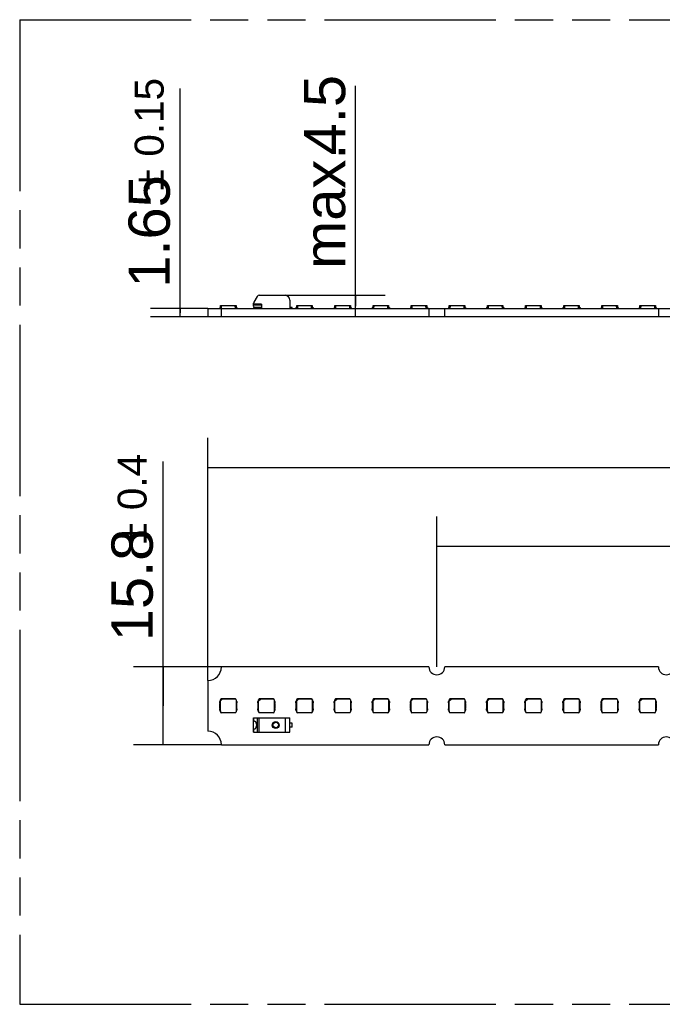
# Model space of a CAD drawing. Header units: millimetres. Extents: x 0 to 210, y 0 to 297.
# Tile 3 of 14: x 50 to 83, y 133 to 183. Entities that reach past the tile are written whole.
import ezdxf
from ezdxf.enums import TextEntityAlignment as Align

# ---------------------------------------------------------------- set-up
doc = ezdxf.new("R2010")
doc.units = ezdxf.units.MM
doc.header["$LTSCALE"] = 19.36
doc.linetypes.add('PHANTOM', pattern=[0.8, 0.45, -0.05, 0.1, -0.05, 0.1, -0.05])
doc.layers.get('0').update_dxf_attribs({"linetype": 'CONTINUOUS'})
doc.layers.add('DEFAULT_3', color=7, linetype='PHANTOM')
doc.layers.add('Z_DIM_2D', color=7, linetype='CONTINUOUS')
doc.styles.add('TEXTSTYLE_3', font='helveticaneueltw1g-ltcn.otf')
doc.styles.add('TEXTSTYLE_4', font='gdt', dxfattribs={"width": 0.7})
doc.dimstyles.new('DIMSTYLE_1', dxfattribs={"dimtxt": 2.1, "dimasz": 3.5, "dimexe": 1.5, "dimexo": 0, "dimgap": 0.525, "dimtad": 1, "dimlfac": 4, "dimdsep": 46, "dimtxsty": 'TEXTSTYLE_3', "dimblk": '_FILLED', "dimblk1": '_FILLED', "dimblk2": '_FILLED', "dimcen": 0.09, "dimclrt": 5, "dimazin": 2, "dimtol": 1, "dimtp": 0.15, "dimtm": 0.15, "dimtfac": 1, "dimtofl": 0, "dimtmove": 0, "dimatfit": 3, "dimldrblk": '_FILLED', "dimfxl": 0, "dimtolj": 1, "dimarcsym": 0})
doc.dimstyles.new('DIMSTYLE_2', dxfattribs={"dimtxt": 2.1, "dimasz": 3.5, "dimexe": 1.5, "dimexo": 0, "dimgap": 0.525, "dimtad": 1, "dimlfac": 4, "dimdsep": 46, "dimtxsty": 'TEXTSTYLE_3', "dimblk": '_FILLED', "dimblk1": '_FILLED', "dimblk2": '_FILLED', "dimcen": 0.09, "dimclrt": 5, "dimazin": 2, "dimtp": 0.1, "dimtm": 0.1, "dimtfac": 1, "dimtofl": 0, "dimtmove": 0, "dimatfit": 3, "dimldrblk": '_FILLED', "dimfxl": 0, "dimtolj": 1, "dimarcsym": 0})
doc.dimstyles.new('DIMSTYLE_3', dxfattribs={"dimtxt": 2.1, "dimasz": 3.5, "dimexe": 1.5, "dimexo": 0, "dimgap": 0.525, "dimtad": 1, "dimlfac": 4, "dimdsep": 46, "dimtxsty": 'TEXTSTYLE_3', "dimblk": '_FILLED', "dimblk1": '_FILLED', "dimblk2": '_FILLED', "dimcen": 0.09, "dimclrt": 5, "dimazin": 2, "dimtol": 1, "dimtp": 0.4, "dimtm": 0.4, "dimtfac": 1, "dimtofl": 0, "dimtmove": 0, "dimatfit": 3, "dimldrblk": '_FILLED', "dimfxl": 0, "dimtolj": 1, "dimarcsym": 0})
doc.dimstyles.new('DIMSTYLE_4', dxfattribs={"dimtxt": 2.1, "dimasz": 3.5, "dimexe": 1.5, "dimexo": 0, "dimgap": 0.525, "dimtad": 1, "dimlfac": 4, "dimdsep": 46, "dimtxsty": 'TEXTSTYLE_3', "dimblk": '_FILLED', "dimblk1": '_FILLED', "dimblk2": '_FILLED', "dimcen": 0.09, "dimclrt": 5, "dimazin": 2, "dimtol": 1, "dimtp": 0.2, "dimtm": 0.2, "dimtfac": 1, "dimtofl": 0, "dimtmove": 0, "dimatfit": 3, "dimldrblk": '_FILLED', "dimfxl": 0, "dimtolj": 1, "dimarcsym": 0})

# ---------------------------------------------------------------- blocks, each defined once
blk = doc.blocks.new('*D2')
at = {"layer": 'Z_DIM_2D', "color": 2, "linetype": 'Continuous', "transparency": 16777216}
for p, q in [((58.283, 167.802), (58.283, 179.18)), ((59.689, 168.009), (56.783, 168.009)), ((58.283, 168.009), (58.283, 167.802)), ((59.689, 167.596), (56.783, 167.596)), ((58.283, 167.596), (58.283, 167.802))]:
    blk.add_line(p, q, dxfattribs=at)
at = {"layer": 'Z_DIM_2D', "color": 5, "linetype": 'Continuous', "transparency": 16777216}
for s, height, style, p in [('0.15', 1.47, 'TEXTSTYLE_3', (57.443, 175.725)), ('`', 1.47, 'TEXTSTYLE_4', (57.443, 174.01)), ('1.65', 2.1, 'TEXTSTYLE_3', (57.758, 169.073))]:
    blk.add_text(s, height=height, rotation=90, dxfattribs=dict(at, style=style)).set_placement(p)
blk = doc.blocks.new('_FILLED')
at = {"color": 0, "linetype": 'ByBlock'}
blk.add_solid([(0, 0), (-1, 0.125), (-1, -0.125)], dxfattribs=at)
blk = doc.blocks.new('_NONE')
blk = doc.blocks.new('*D3')
at = {"layer": 'Z_DIM_2D', "color": 2, "linetype": 'Continuous', "transparency": 16777216}
for p, q in [((67.195, 168.14), (67.195, 179.321)), ((63.614, 168.684), (68.695, 168.684)), ((67.195, 168.684), (67.195, 168.14)), ((67.195, 167.596), (67.195, 168.14))]:
    blk.add_line(p, q, dxfattribs=at)
at = {"layer": 'Z_DIM_2D', "color": 5, "linetype": 'Continuous', "transparency": 16777216, "style": 'TEXTSTYLE_3'}
for s, p in [('4.5', (66.67, 175.795)), ('max. ', (66.67, 170.028))]:
    blk.add_text(s, height=2.1, rotation=90, dxfattribs=at).set_placement(p)
blk = doc.blocks.new('*D4')
at = {"layer": 'Z_DIM_2D', "color": 2, "linetype": 'Continuous', "transparency": 16777216}
for p, q in [((57.416, 147.837), (57.416, 160.242)), ((60.376, 149.812), (55.916, 149.812)), ((57.416, 149.812), (57.416, 147.837)), ((57.416, 145.862), (57.416, 147.837)), ((60.376, 145.862), (55.916, 145.862))]:
    blk.add_line(p, q, dxfattribs=at)
at = {"layer": 'Z_DIM_2D', "color": 5, "linetype": 'Continuous', "transparency": 16777216}
for s, height, style, p in [('0.4', 1.47, 'TEXTSTYLE_3', (56.576, 157.773)), ('15.8', 2.1, 'TEXTSTYLE_3', (56.891, 151.122)), ('`', 1.47, 'TEXTSTYLE_4', (56.576, 156.058))]:
    blk.add_text(s, height=height, rotation=90, dxfattribs=dict(at, style=style)).set_placement(p)
blk = doc.blocks.new('*D6')
at = {"layer": 'Z_DIM_2D', "color": 2, "linetype": 'Continuous', "transparency": 16777216}
for p, q in [((71.326, 149.812), (71.326, 157.445)), ((117.951, 149.812), (117.951, 157.445)), ((71.326, 155.945), (94.639, 155.945)), ((117.951, 155.945), (94.639, 155.945))]:
    blk.add_line(p, q, dxfattribs=at)
at = {"layer": 'Z_DIM_2D', "color": 5, "linetype": 'Continuous', "transparency": 16777216}
for s, height, style, p in [('186.5', 2.1, 'TEXTSTYLE_3', (92.547, 156.47)), ('`', 1.47, 'TEXTSTYLE_4', (96.578, 156.785)), ('0.2', 1.47, 'TEXTSTYLE_3', (98.67, 156.785))]:
    blk.add_text(s, height=height, dxfattribs=dict(at, style=style)).set_placement(p, align=Align.CENTER)
blk = doc.blocks.new('*D7')
at = {"layer": 'Z_DIM_2D', "color": 2, "linetype": 'Continuous', "transparency": 16777216}
for p, q in [((59.689, 149.124), (59.689, 161.438)), ((129.589, 149.124), (129.589, 161.438)), ((59.689, 159.938), (94.639, 159.938)), ((129.589, 159.938), (94.639, 159.938))]:
    blk.add_line(p, q, dxfattribs=at)
at = {"layer": 'Z_DIM_2D', "color": 5, "linetype": 'Continuous', "transparency": 16777216}
for s, height, style, p in [('279.6', 2.1, 'TEXTSTYLE_3', (92.547, 160.463)), ('`', 1.47, 'TEXTSTYLE_4', (96.578, 160.778)), ('0.4', 1.47, 'TEXTSTYLE_3', (98.67, 160.778))]:
    blk.add_text(s, height=height, dxfattribs=dict(at, style=style)).set_placement(p, align=Align.CENTER)

msp = doc.modelspace()

# ---------------------------------------------------------------- linework, layer by layer
at = {"color": 7, "linetype": 'Continuous'}
for p, q in [((62.193, 168.6212), (62.0305, 168.3398)), ((62.3013, 168.6837), (63.6138, 168.6837)), ((59.6888, 168.0087), (59.6888, 167.5962)), ((59.6888, 168.0087), (129.5888, 168.0087)), ((60.2913, 168.0712), (60.2913, 168.0087)), ((60.2913, 168.0712), (60.3285, 168.0712)), ((60.3038, 168.0712), (60.3038, 168.0087)), ((60.3263, 168.0087), (60.3319, 168.1712)), ((60.3319, 168.1712), (61.1206, 168.1712)), ((60.3763, 167.5962), (60.3763, 168.0087)), ((61.1206, 168.1712), (61.1263, 168.0087)), ((61.1241, 168.0712), (61.1613, 168.0712)), ((61.1488, 168.0712), (61.1488, 168.0087)), ((61.1613, 168.0712), (61.1613, 168.0087)), ((62.0138, 168.1337), (62.0138, 168.2773)), ((62.0138, 168.0712), (62.0138, 168.0337)), ((62.2138, 168.0712), (62.0138, 168.0712)), ((62.0138, 168.0337), (62.0388, 168.0087)), ((62.0638, 168.0837), (62.4138, 168.0837)), ((62.2291, 168.0097), (62.2291, 168.0087)), ((62.2547, 168.0837), (62.2398, 168.0769)), ((62.2416, 168.0119), (62.2416, 168.0087)), ((62.2641, 168.0087), (62.2645, 168.0195)), ((62.2659, 168.0201), (62.3377, 168.053)), ((62.3638, 168.0587), (62.4138, 168.0587)), ((62.4138, 168.237), (62.4138, 168.0212)), ((62.4138, 168.0212), (63.8638, 168.0212)), ((63.0637, 168.0212), (63.0641, 168.0087)), ((63.0866, 168.0212), (63.0866, 168.0087)), ((63.0991, 168.0212), (63.0991, 168.0087)), ((63.8638, 168.4337), (63.8638, 168.0212)), ((63.9763, 168.0712), (63.8638, 168.0712)), ((63.9513, 168.0087), (63.9763, 168.0337)), ((63.9763, 168.0337), (63.9763, 168.0712)), ((64.167, 168.0712), (64.167, 168.0087)), ((64.167, 168.0712), (64.2042, 168.0712)), ((64.1795, 168.0712), (64.1795, 168.0087)), ((64.202, 168.0087), (64.2077, 168.1712)), ((64.2077, 168.1712), (64.9963, 168.1712)), ((64.9963, 168.1712), (65.002, 168.0087)), ((64.9998, 168.0712), (65.037, 168.0712)), ((65.0245, 168.0712), (65.0245, 168.0087)), ((65.037, 168.0712), (65.037, 168.0087)), ((66.1048, 168.0712), (66.1048, 168.0087)), ((66.1048, 168.0712), (66.142, 168.0712)), ((66.1173, 168.0712), (66.1173, 168.0087)), ((66.1398, 168.0087), (66.1455, 168.1712)), ((66.1455, 168.1712), (66.9342, 168.1712)), ((66.9342, 168.1712), (66.9398, 168.0087)), ((66.9377, 168.0712), (66.9748, 168.0712)), ((66.9623, 168.0712), (66.9623, 168.0087)), ((66.9748, 168.0712), (66.9748, 168.0087)), ((68.0427, 168.0712), (68.0427, 168.0087)), ((68.0427, 168.0712), (68.0799, 168.0712)), ((68.0552, 168.0712), (68.0552, 168.0087)), ((68.0777, 168.0087), (68.0834, 168.1712)), ((68.0834, 168.1712), (68.872, 168.1712)), ((68.872, 168.1712), (68.8777, 168.0087)), ((68.8755, 168.0712), (68.9127, 168.0712)), ((68.9002, 168.0712), (68.9002, 168.0087)), ((68.9127, 168.0712), (68.9127, 168.0087)), ((69.9806, 168.0712), (69.9806, 168.0087)), ((69.9806, 168.0712), (70.0177, 168.0712)), ((69.9931, 168.0712), (69.9931, 168.0087)), ((70.0156, 168.0087), (70.0212, 168.1712)), ((70.0212, 168.1712), (70.8099, 168.1712)), ((70.8099, 168.1712), (70.8156, 168.0087)), ((70.8134, 168.0712), (70.8506, 168.0712)), ((70.8381, 168.0712), (70.8381, 168.0087)), ((70.8506, 168.0712), (70.8506, 168.0087)), ((70.9263, 168.0087), (70.9263, 167.5962)), ((71.7263, 167.5962), (71.7263, 168.0087)), ((71.9184, 168.0712), (71.9184, 168.0087)), ((71.9184, 168.0712), (71.9556, 168.0712)), ((71.9309, 168.0712), (71.9309, 168.0087)), ((71.9534, 168.0087), (71.9591, 168.1712)), ((71.9591, 168.1712), (72.7477, 168.1712)), ((72.7477, 168.1712), (72.7534, 168.0087)), ((72.7512, 168.0712), (72.7884, 168.0712)), ((72.7759, 168.0712), (72.7759, 168.0087)), ((72.7884, 168.0712), (72.7884, 168.0087)), ((73.8563, 168.0712), (73.8563, 168.0087)), ((73.8563, 168.0712), (73.8935, 168.0712)), ((73.8688, 168.0712), (73.8688, 168.0087)), ((73.8913, 168.0087), (73.8969, 168.1712)), ((73.8969, 168.1712), (74.6856, 168.1712)), ((74.6856, 168.1712), (74.6913, 168.0087)), ((74.6891, 168.0712), (74.7263, 168.0712)), ((74.7138, 168.0712), (74.7138, 168.0087)), ((74.7263, 168.0712), (74.7263, 168.0087)), ((75.7941, 168.0712), (75.7941, 168.0087)), ((75.7941, 168.0712), (75.8313, 168.0712)), ((75.8066, 168.0712), (75.8066, 168.0087)), ((75.8291, 168.0087), (75.8348, 168.1712)), ((75.8348, 168.1712), (76.6235, 168.1712)), ((76.6235, 168.1712), (76.6291, 168.0087)), ((76.6269, 168.0712), (76.6641, 168.0712)), ((76.6516, 168.0712), (76.6516, 168.0087)), ((76.6641, 168.0712), (76.6641, 168.0087)), ((77.732, 168.0712), (77.732, 168.0087)), ((77.732, 168.0712), (77.7692, 168.0712)), ((77.7445, 168.0712), (77.7445, 168.0087)), ((77.767, 168.0087), (77.7727, 168.1712)), ((77.7727, 168.1712), (78.5613, 168.1712)), ((78.5613, 168.1712), (78.567, 168.0087)), ((78.5648, 168.0712), (78.602, 168.0712)), ((78.5895, 168.0712), (78.5895, 168.0087)), ((78.602, 168.0712), (78.602, 168.0087)), ((79.6698, 168.0712), (79.6698, 168.0087)), ((79.6698, 168.0712), (79.707, 168.0712)), ((79.6823, 168.0712), (79.6823, 168.0087)), ((79.7048, 168.0087), (79.7105, 168.1712)), ((79.7105, 168.1712), (80.4992, 168.1712)), ((80.4992, 168.1712), (80.5048, 168.0087)), ((80.5027, 168.0712), (80.5398, 168.0712)), ((80.5273, 168.0712), (80.5273, 168.0087)), ((80.5398, 168.0712), (80.5398, 168.0087)), ((81.6077, 168.0712), (81.6077, 168.0087)), ((81.6077, 168.0712), (81.6449, 168.0712)), ((81.6202, 168.0712), (81.6202, 168.0087)), ((81.6427, 168.0087), (81.6484, 168.1712)), ((81.6484, 168.1712), (82.437, 168.1712)), ((82.437, 168.1712), (82.4427, 168.0087)), ((82.4405, 168.0712), (82.4777, 168.0712)), ((82.4652, 168.0712), (82.4652, 168.0087)), ((82.4777, 168.0712), (82.4777, 168.0087)), ((82.5825, 168.0087), (82.5825, 167.5962)), ((129.5888, 167.5962), (59.6888, 167.5962)), ((70.9263, 149.8119), (60.3763, 149.8119)), ((82.5825, 149.8119), (71.7263, 149.8119)), ((59.6888, 149.1244), (59.6888, 146.5494)), ((60.3038, 148.0869), (60.2913, 148.0556)), ((60.2913, 147.9931), (60.2913, 148.0556)), ((60.3038, 148.0869), (60.3285, 148.0869)), ((60.3263, 148.1494), (60.3263, 148.0869)), ((60.3285, 147.5869), (60.3285, 148.0869)), ((60.3306, 148.0912), (60.4219, 148.1825)), ((60.3306, 148.0912), (60.3306, 148.145)), ((60.3319, 147.53), (60.3319, 148.0925)), ((61.0888, 148.1869), (60.3637, 148.1869)), ((60.4219, 148.1825), (60.3681, 148.1825)), ((61.0831, 148.1812), (60.4206, 148.1812)), ((61.1206, 148.1437), (61.1206, 147.53)), ((61.1241, 148.0869), (61.1241, 147.5869)), ((61.1241, 148.0869), (61.1488, 148.0869)), ((61.1263, 148.1494), (61.1263, 148.0869)), ((61.1613, 148.0556), (61.1488, 148.0869)), ((61.1613, 148.0556), (61.1613, 147.9931)), ((62.2416, 148.0869), (62.2291, 148.0556)), ((62.2291, 147.9931), (62.2291, 148.0556)), ((62.2416, 148.0869), (62.2663, 148.0869)), ((62.2641, 148.1494), (62.2641, 148.0869)), ((62.2663, 147.5869), (62.2663, 148.0869)), ((62.2685, 148.0912), (62.3598, 148.1825)), ((62.2685, 148.0912), (62.2685, 148.145)), ((62.2698, 147.53), (62.2698, 148.0925)), ((63.0267, 148.1869), (62.3016, 148.1869)), ((62.3598, 148.1825), (62.306, 148.1825)), ((63.021, 148.1812), (62.3585, 148.1812)), ((63.0585, 148.1437), (63.0585, 147.53)), ((63.0619, 148.0869), (63.0619, 147.5869)), ((63.0619, 148.0869), (63.0866, 148.0869)), ((63.0641, 148.1494), (63.0641, 148.0869)), ((63.0991, 148.0556), (63.0866, 148.0869)), ((63.0991, 148.0556), (63.0991, 147.9931)), ((64.1795, 148.0869), (64.167, 148.0556)), ((64.167, 147.9931), (64.167, 148.0556)), ((64.1795, 148.0869), (64.2042, 148.0869)), ((64.202, 148.1494), (64.202, 148.0869)), ((64.2042, 147.5869), (64.2042, 148.0869)), ((64.2064, 148.0912), (64.2976, 148.1825)), ((64.2064, 148.0912), (64.2064, 148.145)), ((64.2077, 147.53), (64.2077, 148.0925)), ((64.9645, 148.1869), (64.2395, 148.1869)), ((64.2976, 148.1825), (64.2438, 148.1825)), ((64.9588, 148.1812), (64.2963, 148.1812)), ((64.9963, 148.1437), (64.9963, 147.53)), ((64.9998, 148.0869), (64.9998, 147.5869)), ((64.9998, 148.0869), (65.0245, 148.0869)), ((65.002, 148.1494), (65.002, 148.0869)), ((65.037, 148.0556), (65.0245, 148.0869)), ((65.037, 148.0556), (65.037, 147.9931)), ((66.1173, 148.0869), (66.1048, 148.0556)), ((66.1048, 147.9931), (66.1048, 148.0556)), ((66.1173, 148.0869), (66.142, 148.0869)), ((66.1398, 148.1494), (66.1398, 148.0869)), ((66.142, 147.5869), (66.142, 148.0869)), ((66.1442, 148.0912), (66.2355, 148.1825)), ((66.1442, 148.0912), (66.1442, 148.145)), ((66.1455, 147.53), (66.1455, 148.0925)), ((66.9024, 148.1869), (66.1773, 148.1869)), ((66.2355, 148.1825), (66.1817, 148.1825)), ((66.8967, 148.1812), (66.2342, 148.1812)), ((66.9342, 148.1437), (66.9342, 147.53)), ((66.9377, 148.0869), (66.9377, 147.5869)), ((66.9377, 148.0869), (66.9623, 148.0869)), ((66.9398, 148.1494), (66.9398, 148.0869)), ((66.9748, 148.0556), (66.9623, 148.0869)), ((66.9748, 148.0556), (66.9748, 147.9931)), ((68.0552, 148.0869), (68.0427, 148.0556)), ((68.0427, 147.9931), (68.0427, 148.0556)), ((68.0552, 148.0869), (68.0799, 148.0869)), ((68.0777, 148.1494), (68.0777, 148.0869)), ((68.0799, 147.5869), (68.0799, 148.0869)), ((68.0821, 148.0912), (68.1733, 148.1825)), ((68.0821, 148.0912), (68.0821, 148.145)), ((68.0834, 147.53), (68.0834, 148.0925)), ((68.8402, 148.1869), (68.1152, 148.1869)), ((68.1733, 148.1825), (68.1195, 148.1825)), ((68.8345, 148.1812), (68.172, 148.1812)), ((68.872, 148.1437), (68.872, 147.53)), ((68.8755, 148.0869), (68.8755, 147.5869)), ((68.8755, 148.0869), (68.9002, 148.0869)), ((68.8777, 148.1494), (68.8777, 148.0869)), ((68.9127, 148.0556), (68.9002, 148.0869)), ((68.9127, 148.0556), (68.9127, 147.9931)), ((69.9931, 148.0869), (69.9806, 148.0556)), ((69.9806, 147.9931), (69.9806, 148.0556)), ((69.9931, 148.0869), (70.0177, 148.0869)), ((70.0156, 148.1494), (70.0156, 148.0869)), ((70.0177, 147.5869), (70.0177, 148.0869)), ((70.0199, 148.0912), (70.1112, 148.1825)), ((70.0199, 148.0912), (70.0199, 148.145)), ((70.0212, 147.53), (70.0212, 148.0925)), ((70.7781, 148.1869), (70.053, 148.1869)), ((70.1112, 148.1825), (70.0574, 148.1825)), ((70.7724, 148.1812), (70.1099, 148.1812)), ((70.8099, 148.1437), (70.8099, 147.53)), ((70.8134, 148.0869), (70.8134, 147.5869)), ((70.8134, 148.0869), (70.8381, 148.0869)), ((70.8156, 148.1494), (70.8156, 148.0869)), ((70.8506, 148.0556), (70.8381, 148.0869)), ((70.8506, 148.0556), (70.8506, 147.9931)), ((71.9309, 148.0869), (71.9184, 148.0556)), ((71.9184, 147.9931), (71.9184, 148.0556)), ((71.9309, 148.0869), (71.9556, 148.0869)), ((71.9534, 148.1494), (71.9534, 148.0869)), ((71.9556, 147.5869), (71.9556, 148.0869)), ((71.9578, 148.0912), (72.0491, 148.1825)), ((71.9578, 148.0912), (71.9578, 148.145)), ((71.9591, 147.53), (71.9591, 148.0925)), ((72.7159, 148.1869), (71.9909, 148.1869)), ((72.0491, 148.1825), (71.9953, 148.1825)), ((72.7103, 148.1812), (72.0477, 148.1812)), ((72.7477, 148.1437), (72.7477, 147.53)), ((72.7512, 148.0869), (72.7512, 147.5869)), ((72.7512, 148.0869), (72.7759, 148.0869)), ((72.7534, 148.1494), (72.7534, 148.0869)), ((72.7884, 148.0556), (72.7759, 148.0869)), ((72.7884, 148.0556), (72.7884, 147.9931)), ((73.8688, 148.0869), (73.8563, 148.0556)), ((73.8563, 147.9931), (73.8563, 148.0556)), ((73.8688, 148.0869), (73.8935, 148.0869)), ((73.8913, 148.1494), (73.8913, 148.0869)), ((73.8935, 147.5869), (73.8935, 148.0869)), ((73.8956, 148.0912), (73.9869, 148.1825)), ((73.8956, 148.0912), (73.8956, 148.145)), ((73.8969, 147.53), (73.8969, 148.0925)), ((74.6538, 148.1869), (73.9288, 148.1869)), ((73.9869, 148.1825), (73.9331, 148.1825)), ((74.6481, 148.1812), (73.9856, 148.1812)), ((74.6856, 148.1437), (74.6856, 147.53)), ((74.6891, 148.0869), (74.6891, 147.5869)), ((74.6891, 148.0869), (74.7138, 148.0869)), ((74.6913, 148.1494), (74.6913, 148.0869)), ((74.7263, 148.0556), (74.7138, 148.0869)), ((74.7263, 148.0556), (74.7263, 147.9931)), ((75.8066, 148.0869), (75.7941, 148.0556)), ((75.7941, 147.9931), (75.7941, 148.0556)), ((75.8066, 148.0869), (75.8313, 148.0869)), ((75.8291, 148.1494), (75.8291, 148.0869)), ((75.8313, 147.5869), (75.8313, 148.0869)), ((75.8335, 148.0912), (75.9248, 148.1825)), ((75.8335, 148.0912), (75.8335, 148.145)), ((75.8348, 147.53), (75.8348, 148.0925)), ((76.5917, 148.1869), (75.8666, 148.1869)), ((75.9248, 148.1825), (75.871, 148.1825)), ((76.586, 148.1812), (75.9235, 148.1812)), ((76.6235, 148.1437), (76.6235, 147.53)), ((76.6269, 148.0869), (76.6269, 147.5869)), ((76.6269, 148.0869), (76.6516, 148.0869)), ((76.6291, 148.1494), (76.6291, 148.0869)), ((76.6641, 148.0556), (76.6516, 148.0869)), ((76.6641, 148.0556), (76.6641, 147.9931)), ((77.7445, 148.0869), (77.732, 148.0556)), ((77.732, 147.9931), (77.732, 148.0556)), ((77.7445, 148.0869), (77.7692, 148.0869)), ((77.767, 148.1494), (77.767, 148.0869)), ((77.7692, 147.5869), (77.7692, 148.0869)), ((77.7714, 148.0912), (77.8626, 148.1825)), ((77.7714, 148.0912), (77.7714, 148.145)), ((77.7727, 147.53), (77.7727, 148.0925)), ((78.5295, 148.1869), (77.8045, 148.1869)), ((77.8626, 148.1825), (77.8088, 148.1825)), ((78.5238, 148.1812), (77.8613, 148.1812)), ((78.5613, 148.1437), (78.5613, 147.53)), ((78.5648, 148.0869), (78.5648, 147.5869)), ((78.5648, 148.0869), (78.5895, 148.0869)), ((78.567, 148.1494), (78.567, 148.0869)), ((78.602, 148.0556), (78.5895, 148.0869)), ((78.602, 148.0556), (78.602, 147.9931)), ((79.6823, 148.0869), (79.6698, 148.0556)), ((79.6698, 147.9931), (79.6698, 148.0556)), ((79.6823, 148.0869), (79.707, 148.0869)), ((79.7048, 148.1494), (79.7048, 148.0869)), ((79.707, 147.5869), (79.707, 148.0869)), ((79.7092, 148.0912), (79.8005, 148.1825)), ((79.7092, 148.0912), (79.7092, 148.145)), ((79.7105, 147.53), (79.7105, 148.0925)), ((80.4674, 148.1869), (79.7423, 148.1869)), ((79.8005, 148.1825), (79.7467, 148.1825)), ((80.4617, 148.1812), (79.7992, 148.1812)), ((80.4992, 148.1437), (80.4992, 147.53)), ((80.5027, 148.0869), (80.5027, 147.5869)), ((80.5027, 148.0869), (80.5273, 148.0869)), ((80.5048, 148.1494), (80.5048, 148.0869)), ((80.5398, 148.0556), (80.5273, 148.0869)), ((80.5398, 148.0556), (80.5398, 147.9931)), ((81.6202, 148.0869), (81.6077, 148.0556)), ((81.6077, 147.9931), (81.6077, 148.0556)), ((81.6202, 148.0869), (81.6449, 148.0869)), ((81.6427, 148.1494), (81.6427, 148.0869)), ((81.6449, 147.5869), (81.6449, 148.0869)), ((81.6471, 148.0912), (81.7383, 148.1825)), ((81.6471, 148.0912), (81.6471, 148.145)), ((81.6484, 147.53), (81.6484, 148.0925)), ((82.4052, 148.1869), (81.6802, 148.1869)), ((81.7383, 148.1825), (81.6845, 148.1825)), ((82.3996, 148.1812), (81.737, 148.1812)), ((82.437, 148.1437), (82.437, 147.53)), ((82.4405, 148.0869), (82.4405, 147.5869)), ((82.4405, 148.0869), (82.4652, 148.0869)), ((82.4427, 148.1494), (82.4427, 148.0869)), ((82.4777, 148.0556), (82.4652, 148.0869)), ((82.4777, 148.0556), (82.4777, 147.9931)), ((60.2913, 147.9931), (60.3038, 147.9619)), ((60.3038, 147.7119), (60.2913, 147.6806)), ((60.2913, 147.6181), (60.2913, 147.6806)), ((60.2913, 147.6181), (60.3038, 147.5869)), ((60.3038, 147.7119), (60.3038, 147.9619)), ((60.3285, 147.5869), (60.3038, 147.5869)), ((60.3263, 147.5869), (60.3263, 147.5243)), ((61.1488, 147.5869), (61.1241, 147.5869)), ((61.1263, 147.5869), (61.1263, 147.5243)), ((61.1488, 147.9619), (61.1613, 147.9931)), ((61.1488, 147.9619), (61.1488, 147.7119)), ((61.1613, 147.6806), (61.1488, 147.7119)), ((61.1488, 147.5869), (61.1613, 147.6181)), ((61.1613, 147.6806), (61.1613, 147.6181)), ((62.2291, 147.9931), (62.2416, 147.9619)), ((62.2416, 147.7119), (62.2291, 147.6806)), ((62.2291, 147.6181), (62.2291, 147.6806)), ((62.2291, 147.6181), (62.2416, 147.5869)), ((62.2416, 147.7119), (62.2416, 147.9619)), ((62.2663, 147.5869), (62.2416, 147.5869)), ((62.2641, 147.5869), (62.2641, 147.5243)), ((63.0866, 147.5869), (63.0619, 147.5869)), ((63.0641, 147.5869), (63.0641, 147.5243)), ((63.0866, 147.9619), (63.0991, 147.9931)), ((63.0866, 147.9619), (63.0866, 147.7119)), ((63.0991, 147.6806), (63.0866, 147.7119)), ((63.0866, 147.5869), (63.0991, 147.6181)), ((63.0991, 147.6806), (63.0991, 147.6181)), ((64.167, 147.9931), (64.1795, 147.9619)), ((64.1795, 147.7119), (64.167, 147.6806)), ((64.167, 147.6181), (64.167, 147.6806)), ((64.167, 147.6181), (64.1795, 147.5869)), ((64.1795, 147.7119), (64.1795, 147.9619)), ((64.2042, 147.5869), (64.1795, 147.5869)), ((64.202, 147.5869), (64.202, 147.5243)), ((65.0245, 147.5869), (64.9998, 147.5869)), ((65.002, 147.5869), (65.002, 147.5243)), ((65.0245, 147.9619), (65.037, 147.9931)), ((65.0245, 147.9619), (65.0245, 147.7119)), ((65.037, 147.6806), (65.0245, 147.7119)), ((65.0245, 147.5869), (65.037, 147.6181)), ((65.037, 147.6806), (65.037, 147.6181)), ((66.1048, 147.9931), (66.1173, 147.9619)), ((66.1173, 147.7119), (66.1048, 147.6806)), ((66.1048, 147.6181), (66.1048, 147.6806)), ((66.1048, 147.6181), (66.1173, 147.5869)), ((66.1173, 147.7119), (66.1173, 147.9619)), ((66.142, 147.5869), (66.1173, 147.5869)), ((66.1398, 147.5869), (66.1398, 147.5243)), ((66.9623, 147.5869), (66.9377, 147.5869)), ((66.9398, 147.5869), (66.9398, 147.5243)), ((66.9623, 147.9619), (66.9748, 147.9931)), ((66.9623, 147.9619), (66.9623, 147.7119)), ((66.9748, 147.6806), (66.9623, 147.7119)), ((66.9623, 147.5869), (66.9748, 147.6181)), ((66.9748, 147.6806), (66.9748, 147.6181)), ((68.0427, 147.9931), (68.0552, 147.9619)), ((68.0552, 147.7119), (68.0427, 147.6806)), ((68.0427, 147.6181), (68.0427, 147.6806)), ((68.0427, 147.6181), (68.0552, 147.5869)), ((68.0552, 147.7119), (68.0552, 147.9619)), ((68.0799, 147.5869), (68.0552, 147.5869)), ((68.0777, 147.5869), (68.0777, 147.5243)), ((68.9002, 147.5869), (68.8755, 147.5869)), ((68.8777, 147.5869), (68.8777, 147.5243)), ((68.9002, 147.9619), (68.9127, 147.9931)), ((68.9002, 147.9619), (68.9002, 147.7119)), ((68.9127, 147.6806), (68.9002, 147.7119)), ((68.9002, 147.5869), (68.9127, 147.6181)), ((68.9127, 147.6806), (68.9127, 147.6181)), ((69.9806, 147.9931), (69.9931, 147.9619)), ((69.9931, 147.7119), (69.9806, 147.6806)), ((69.9806, 147.6181), (69.9806, 147.6806)), ((69.9806, 147.6181), (69.9931, 147.5869)), ((69.9931, 147.7119), (69.9931, 147.9619)), ((70.0177, 147.5869), (69.9931, 147.5869)), ((70.0156, 147.5869), (70.0156, 147.5243)), ((70.8381, 147.5869), (70.8134, 147.5869)), ((70.8156, 147.5869), (70.8156, 147.5243)), ((70.8381, 147.9619), (70.8506, 147.9931)), ((70.8381, 147.9619), (70.8381, 147.7119)), ((70.8506, 147.6806), (70.8381, 147.7119)), ((70.8381, 147.5869), (70.8506, 147.6181)), ((70.8506, 147.6806), (70.8506, 147.6181)), ((71.9184, 147.9931), (71.9309, 147.9619)), ((71.9309, 147.7119), (71.9184, 147.6806)), ((71.9184, 147.6181), (71.9184, 147.6806)), ((71.9184, 147.6181), (71.9309, 147.5869)), ((71.9309, 147.7119), (71.9309, 147.9619)), ((71.9556, 147.5869), (71.9309, 147.5869)), ((71.9534, 147.5869), (71.9534, 147.5243)), ((72.7759, 147.5869), (72.7512, 147.5869)), ((72.7534, 147.5869), (72.7534, 147.5243)), ((72.7759, 147.9619), (72.7884, 147.9931)), ((72.7759, 147.9619), (72.7759, 147.7119)), ((72.7884, 147.6806), (72.7759, 147.7119)), ((72.7759, 147.5869), (72.7884, 147.6181)), ((72.7884, 147.6806), (72.7884, 147.6181)), ((73.8563, 147.9931), (73.8688, 147.9619)), ((73.8688, 147.7119), (73.8563, 147.6806)), ((73.8563, 147.6181), (73.8563, 147.6806)), ((73.8563, 147.6181), (73.8688, 147.5869)), ((73.8688, 147.7119), (73.8688, 147.9619)), ((73.8935, 147.5869), (73.8688, 147.5869)), ((73.8913, 147.5869), (73.8913, 147.5243)), ((74.7138, 147.5869), (74.6891, 147.5869)), ((74.6913, 147.5869), (74.6913, 147.5243)), ((74.7138, 147.9619), (74.7263, 147.9931)), ((74.7138, 147.9619), (74.7138, 147.7119)), ((74.7263, 147.6806), (74.7138, 147.7119)), ((74.7138, 147.5869), (74.7263, 147.6181)), ((74.7263, 147.6806), (74.7263, 147.6181)), ((75.7941, 147.9931), (75.8066, 147.9619)), ((75.8066, 147.7119), (75.7941, 147.6806)), ((75.7941, 147.6181), (75.7941, 147.6806)), ((75.7941, 147.6181), (75.8066, 147.5869)), ((75.8066, 147.7119), (75.8066, 147.9619)), ((75.8313, 147.5869), (75.8066, 147.5869)), ((75.8291, 147.5869), (75.8291, 147.5243)), ((76.6516, 147.5869), (76.6269, 147.5869)), ((76.6291, 147.5869), (76.6291, 147.5243)), ((76.6516, 147.9619), (76.6641, 147.9931)), ((76.6516, 147.9619), (76.6516, 147.7119)), ((76.6641, 147.6806), (76.6516, 147.7119)), ((76.6516, 147.5869), (76.6641, 147.6181)), ((76.6641, 147.6806), (76.6641, 147.6181)), ((77.732, 147.9931), (77.7445, 147.9619)), ((77.7445, 147.7119), (77.732, 147.6806)), ((77.732, 147.6181), (77.732, 147.6806)), ((77.732, 147.6181), (77.7445, 147.5869)), ((77.7445, 147.7119), (77.7445, 147.9619)), ((77.7692, 147.5869), (77.7445, 147.5869)), ((77.767, 147.5869), (77.767, 147.5243)), ((78.5895, 147.5869), (78.5648, 147.5869)), ((78.567, 147.5869), (78.567, 147.5243)), ((78.5895, 147.9619), (78.602, 147.9931)), ((78.5895, 147.9619), (78.5895, 147.7119)), ((78.602, 147.6806), (78.5895, 147.7119)), ((78.5895, 147.5869), (78.602, 147.6181)), ((78.602, 147.6806), (78.602, 147.6181)), ((79.6698, 147.9931), (79.6823, 147.9619)), ((79.6823, 147.7119), (79.6698, 147.6806)), ((79.6698, 147.6181), (79.6698, 147.6806)), ((79.6698, 147.6181), (79.6823, 147.5869)), ((79.6823, 147.7119), (79.6823, 147.9619)), ((79.707, 147.5869), (79.6823, 147.5869)), ((79.7048, 147.5869), (79.7048, 147.5243)), ((80.5273, 147.5869), (80.5027, 147.5869)), ((80.5048, 147.5869), (80.5048, 147.5243)), ((80.5273, 147.9619), (80.5398, 147.9931)), ((80.5273, 147.9619), (80.5273, 147.7119)), ((80.5398, 147.6806), (80.5273, 147.7119)), ((80.5273, 147.5869), (80.5398, 147.6181)), ((80.5398, 147.6806), (80.5398, 147.6181)), ((81.6077, 147.9931), (81.6202, 147.9619)), ((81.6202, 147.7119), (81.6077, 147.6806)), ((81.6077, 147.6181), (81.6077, 147.6806)), ((81.6077, 147.6181), (81.6202, 147.5869)), ((81.6202, 147.7119), (81.6202, 147.9619)), ((81.6449, 147.5869), (81.6202, 147.5869)), ((81.6427, 147.5869), (81.6427, 147.5243)), ((82.4652, 147.5869), (82.4405, 147.5869)), ((82.4427, 147.5869), (82.4427, 147.5243)), ((82.4652, 147.9619), (82.4777, 147.9931)), ((82.4652, 147.9619), (82.4652, 147.7119)), ((82.4777, 147.6806), (82.4652, 147.7119)), ((82.4652, 147.5869), (82.4777, 147.6181)), ((82.4777, 147.6806), (82.4777, 147.6181)), ((61.0888, 147.4869), (60.3637, 147.4869)), ((60.3694, 147.4925), (61.0831, 147.4925)), ((62.0138, 146.4994), (62.0138, 147.2244)), ((62.0138, 147.2244), (63.8638, 147.2244)), ((63.0267, 147.4869), (62.3016, 147.4869)), ((62.3073, 147.4925), (63.021, 147.4925)), ((63.8638, 146.4994), (63.8638, 147.2244)), ((64.9645, 147.4869), (64.2395, 147.4869)), ((64.2451, 147.4925), (64.9588, 147.4925)), ((66.9024, 147.4869), (66.1773, 147.4869)), ((66.183, 147.4925), (66.8967, 147.4925)), ((68.8402, 147.4869), (68.1152, 147.4869)), ((68.1209, 147.4925), (68.8345, 147.4925)), ((70.7781, 147.4869), (70.053, 147.4869)), ((70.0587, 147.4925), (70.7724, 147.4925)), ((72.7159, 147.4869), (71.9909, 147.4869)), ((71.9966, 147.4925), (72.7103, 147.4925)), ((74.6538, 147.4869), (73.9288, 147.4869)), ((73.9344, 147.4925), (74.6481, 147.4925)), ((76.5917, 147.4869), (75.8666, 147.4869)), ((75.8723, 147.4925), (76.586, 147.4925)), ((78.5295, 147.4869), (77.8045, 147.4869)), ((77.8101, 147.4925), (78.5238, 147.4925)), ((80.4674, 147.4869), (79.7423, 147.4869)), ((79.748, 147.4925), (80.4617, 147.4925)), ((82.4052, 147.4869), (81.6802, 147.4869)), ((81.6859, 147.4925), (82.3996, 147.4925)), ((63.9763, 146.9619), (63.8638, 146.9619)), ((63.9763, 146.7619), (63.8638, 146.7619)), ((63.9763, 146.7619), (63.9763, 146.9619)), ((62.0138, 146.4994), (63.8638, 146.4994)), ((60.3763, 145.8619), (70.9263, 145.8619)), ((71.7263, 145.8619), (82.5825, 145.8619))]:
    msp.add_line(p, q, dxfattribs=at)
at = {"color": 9, "linetype": 'Continuous'}
for p, q in [((60.3694, 168.1712), (60.3637, 168.0087)), ((61.0888, 168.0087), (61.0831, 168.1712)), ((62.4138, 168.237), (62.0138, 168.237)), ((62.4138, 168.1877), (62.0138, 168.1877)), ((62.3026, 168.0369), (62.3016, 168.0087)), ((63.0267, 168.0087), (63.0262, 168.0212)), ((64.2451, 168.1712), (64.2395, 168.0087)), ((64.9645, 168.0087), (64.9588, 168.1712)), ((66.183, 168.1712), (66.1773, 168.0087)), ((66.9024, 168.0087), (66.8967, 168.1712)), ((68.1209, 168.1712), (68.1152, 168.0087)), ((68.8402, 168.0087), (68.8345, 168.1712)), ((70.0587, 168.1712), (70.053, 168.0087)), ((70.7781, 168.0087), (70.7724, 168.1712)), ((71.9966, 168.1712), (71.9909, 168.0087)), ((72.7159, 168.0087), (72.7103, 168.1712)), ((73.9344, 168.1712), (73.9288, 168.0087)), ((74.6538, 168.0087), (74.6481, 168.1712)), ((75.8723, 168.1712), (75.8666, 168.0087)), ((76.5917, 168.0087), (76.586, 168.1712)), ((77.8101, 168.1712), (77.8045, 168.0087)), ((78.5295, 168.0087), (78.5238, 168.1712)), ((79.748, 168.1712), (79.7423, 168.0087)), ((80.4674, 168.0087), (80.4617, 168.1712)), ((81.6859, 168.1712), (81.6802, 168.0087)), ((82.4052, 168.0087), (82.3996, 168.1712)), ((60.3306, 148.145), (60.3263, 148.1494)), ((60.3637, 148.1869), (60.3681, 148.1825)), ((61.0831, 148.1812), (61.0888, 148.1869)), ((61.1263, 148.1494), (61.1206, 148.1437)), ((62.2685, 148.145), (62.2641, 148.1494)), ((62.3016, 148.1869), (62.306, 148.1825)), ((63.021, 148.1812), (63.0267, 148.1869)), ((63.0641, 148.1494), (63.0585, 148.1437)), ((64.2064, 148.145), (64.202, 148.1494)), ((64.2395, 148.1869), (64.2438, 148.1825)), ((64.9588, 148.1812), (64.9645, 148.1869)), ((65.002, 148.1494), (64.9963, 148.1437)), ((66.1442, 148.145), (66.1398, 148.1494)), ((66.1773, 148.1869), (66.1817, 148.1825)), ((66.8967, 148.1812), (66.9024, 148.1869)), ((66.9398, 148.1494), (66.9342, 148.1437)), ((68.0821, 148.145), (68.0777, 148.1494)), ((68.1152, 148.1869), (68.1195, 148.1825)), ((68.8345, 148.1812), (68.8402, 148.1869)), ((68.8777, 148.1494), (68.872, 148.1437)), ((70.0199, 148.145), (70.0156, 148.1494)), ((70.053, 148.1869), (70.0574, 148.1825)), ((70.7724, 148.1812), (70.7781, 148.1869)), ((70.8156, 148.1494), (70.8099, 148.1437)), ((71.9578, 148.145), (71.9534, 148.1494)), ((71.9909, 148.1869), (71.9953, 148.1825)), ((72.7103, 148.1812), (72.7159, 148.1869)), ((72.7534, 148.1494), (72.7477, 148.1437)), ((73.8956, 148.145), (73.8913, 148.1494)), ((73.9288, 148.1869), (73.9331, 148.1825)), ((74.6481, 148.1812), (74.6538, 148.1869)), ((74.6913, 148.1494), (74.6856, 148.1437)), ((75.8335, 148.145), (75.8291, 148.1494)), ((75.8666, 148.1869), (75.871, 148.1825)), ((76.586, 148.1812), (76.5917, 148.1869)), ((76.6291, 148.1494), (76.6235, 148.1437)), ((77.7714, 148.145), (77.767, 148.1494)), ((77.8045, 148.1869), (77.8088, 148.1825)), ((78.5238, 148.1812), (78.5295, 148.1869)), ((78.567, 148.1494), (78.5613, 148.1437)), ((79.7092, 148.145), (79.7048, 148.1494)), ((79.7423, 148.1869), (79.7467, 148.1825)), ((80.4617, 148.1812), (80.4674, 148.1869)), ((80.5048, 148.1494), (80.4992, 148.1437)), ((81.6471, 148.145), (81.6427, 148.1494)), ((81.6802, 148.1869), (81.6845, 148.1825)), ((82.3996, 148.1812), (82.4052, 148.1869)), ((82.4427, 148.1494), (82.437, 148.1437)), ((60.3263, 147.5243), (60.3319, 147.53)), ((61.1206, 147.53), (61.1263, 147.5243)), ((62.2641, 147.5243), (62.2698, 147.53)), ((63.0585, 147.53), (63.0641, 147.5243)), ((64.202, 147.5243), (64.2077, 147.53)), ((64.9963, 147.53), (65.002, 147.5243)), ((66.1398, 147.5243), (66.1455, 147.53)), ((66.9342, 147.53), (66.9398, 147.5243)), ((68.0777, 147.5243), (68.0834, 147.53)), ((68.872, 147.53), (68.8777, 147.5243)), ((70.0156, 147.5243), (70.0212, 147.53)), ((70.8099, 147.53), (70.8156, 147.5243)), ((71.9534, 147.5243), (71.9591, 147.53)), ((72.7477, 147.53), (72.7534, 147.5243)), ((73.8913, 147.5243), (73.8969, 147.53)), ((74.6856, 147.53), (74.6913, 147.5243)), ((75.8291, 147.5243), (75.8348, 147.53)), ((76.6235, 147.53), (76.6291, 147.5243)), ((77.767, 147.5243), (77.7727, 147.53)), ((78.5613, 147.53), (78.567, 147.5243)), ((79.7048, 147.5243), (79.7105, 147.53)), ((80.4992, 147.53), (80.5048, 147.5243)), ((81.6427, 147.5243), (81.6484, 147.53)), ((82.437, 147.53), (82.4427, 147.5243)), ((60.3694, 147.4925), (60.3637, 147.4869)), ((61.0888, 147.4869), (61.0831, 147.4925)), ((62.0305, 147.057), (62.0305, 147.2244)), ((62.193, 147.2244), (62.193, 146.4994)), ((62.3013, 146.4994), (62.3013, 147.2244)), ((62.3073, 147.4925), (62.3016, 147.4869)), ((63.0267, 147.4869), (63.021, 147.4925)), ((63.6138, 147.2244), (63.6138, 146.4994)), ((64.2451, 147.4925), (64.2395, 147.4869)), ((64.9645, 147.4869), (64.9588, 147.4925)), ((66.183, 147.4925), (66.1773, 147.4869)), ((66.9024, 147.4869), (66.8967, 147.4925)), ((68.1209, 147.4925), (68.1152, 147.4869)), ((68.8402, 147.4869), (68.8345, 147.4925)), ((70.0587, 147.4925), (70.053, 147.4869)), ((70.7781, 147.4869), (70.7724, 147.4925)), ((71.9966, 147.4925), (71.9909, 147.4869)), ((72.7159, 147.4869), (72.7103, 147.4925)), ((73.9344, 147.4925), (73.9288, 147.4869)), ((74.6538, 147.4869), (74.6481, 147.4925)), ((75.8723, 147.4925), (75.8666, 147.4869)), ((76.5917, 147.4869), (76.586, 147.4925)), ((77.8101, 147.4925), (77.8045, 147.4869)), ((78.5295, 147.4869), (78.5238, 147.4925)), ((79.748, 147.4925), (79.7423, 147.4869)), ((80.4674, 147.4869), (80.4617, 147.4925)), ((81.6859, 147.4925), (81.6802, 147.4869)), ((82.4052, 147.4869), (82.3996, 147.4925)), ((62.0305, 146.4994), (62.0305, 146.6668))]:
    msp.add_line(p, q, dxfattribs=at)
msp.add_circle((63.1388, 146.8619), 0.175, dxfattribs=at)
at = {"color": 7, "linetype": 'Continuous'}
msp.add_circle((63.1388, 146.8619), 0.1375, dxfattribs=at)
for centre, radius, start, end in [((62.3013, 168.5587), 0.125, 90, 150), ((63.6138, 168.4337), 0.25, 0, 90), ((62.1388, 168.2773), 0.125, 150, 180), ((62.0638, 168.1337), 0.05, 180, 270), ((62.2138, 168.1337), 0.0625, 270, 294.62746), ((62.2138, 168.1337), 0.125, 270, 294.62746), ((62.3638, 167.9962), 0.0625, 90, 114.62746), ((63.7763, 168.1337), 0.125, 244.15871, 270), ((59.6888, 149.8119), 0.6875, 270, 360), ((71.3263, 149.8119), 0.4, 180, 360), ((82.9825, 149.8119), 0.4, 180, 360), ((59.6888, 145.8619), 0.6875, 0, 90), ((71.3263, 145.8619), 0.4, 0, 180), ((82.9825, 145.8619), 0.4, 0, 180)]:
    msp.add_arc(centre, radius, start, end, dxfattribs=at)
for centre, major_axis, ratio, start_param, end_param in [((60.3638, 148.1493), (0.0265, -0.0265), 0.9987828, 2.3568035, 3.9263818), ((60.3682, 148.145), (-0.0265, 0.0265), 0.9987828, -0.7847892, 0.7847892), ((61.0831, 148.1437), (0.0265, 0.0265), 0.9987828, -0.7847892, 0.7847892), ((61.0887, 148.1493), (0.0265, 0.0265), 0.9987828, -0.7847892, 0.7847892), ((62.3017, 148.1493), (0.0265, -0.0265), 0.9987828, 2.3568035, 3.9263818), ((62.306, 148.145), (-0.0265, 0.0265), 0.9987828, -0.7847892, 0.7847892), ((63.0209, 148.1437), (0.0265, 0.0265), 0.9987828, -0.7847892, 0.7847892), ((63.0266, 148.1493), (0.0265, 0.0265), 0.9987828, -0.7847892, 0.7847892), ((64.2395, 148.1493), (0.0265, -0.0265), 0.9987828, 2.3568035, 3.9263818), ((64.2439, 148.145), (-0.0265, 0.0265), 0.9987828, -0.7847892, 0.7847892), ((64.9588, 148.1437), (0.0265, 0.0265), 0.9987828, -0.7847892, 0.7847892), ((64.9645, 148.1493), (0.0265, 0.0265), 0.9987828, -0.7847892, 0.7847892), ((66.1774, 148.1493), (0.0265, -0.0265), 0.9987828, 2.3568035, 3.9263818), ((66.1817, 148.145), (-0.0265, 0.0265), 0.9987828, -0.7847892, 0.7847892), ((66.8966, 148.1437), (0.0265, 0.0265), 0.9987828, -0.7847892, 0.7847892), ((66.9023, 148.1493), (0.0265, 0.0265), 0.9987828, -0.7847892, 0.7847892), ((68.1152, 148.1493), (0.0265, -0.0265), 0.9987828, 2.3568035, 3.9263818), ((68.1196, 148.145), (-0.0265, 0.0265), 0.9987828, -0.7847892, 0.7847892), ((68.8345, 148.1437), (0.0265, 0.0265), 0.9987828, -0.7847892, 0.7847892), ((68.8402, 148.1493), (0.0265, 0.0265), 0.9987828, -0.7847892, 0.7847892), ((70.0531, 148.1493), (0.0265, -0.0265), 0.9987828, 2.3568035, 3.9263818), ((70.0574, 148.145), (-0.0265, 0.0265), 0.9987828, -0.7847892, 0.7847892), ((70.7724, 148.1437), (0.0265, 0.0265), 0.9987828, -0.7847892, 0.7847892), ((70.778, 148.1493), (0.0265, 0.0265), 0.9987828, -0.7847892, 0.7847892), ((71.9909, 148.1493), (0.0265, -0.0265), 0.9987828, 2.3568035, 3.9263818), ((71.9953, 148.145), (-0.0265, 0.0265), 0.9987828, -0.7847892, 0.7847892), ((72.7102, 148.1437), (0.0265, 0.0265), 0.9987828, -0.7847892, 0.7847892), ((72.7159, 148.1493), (0.0265, 0.0265), 0.9987828, -0.7847892, 0.7847892), ((73.9288, 148.1493), (0.0265, -0.0265), 0.9987828, 2.3568035, 3.9263818), ((73.9332, 148.145), (-0.0265, 0.0265), 0.9987828, -0.7847892, 0.7847892), ((74.6481, 148.1437), (0.0265, 0.0265), 0.9987828, -0.7847892, 0.7847892), ((74.6538, 148.1493), (0.0265, 0.0265), 0.9987828, -0.7847892, 0.7847892), ((75.8667, 148.1493), (0.0265, -0.0265), 0.9987828, 2.3568035, 3.9263818), ((75.871, 148.145), (-0.0265, 0.0265), 0.9987828, -0.7847892, 0.7847892), ((76.5859, 148.1437), (0.0265, 0.0265), 0.9987828, -0.7847892, 0.7847892), ((76.5916, 148.1493), (0.0265, 0.0265), 0.9987828, -0.7847892, 0.7847892), ((77.8045, 148.1493), (0.0265, -0.0265), 0.9987828, 2.3568035, 3.9263818), ((77.8089, 148.145), (-0.0265, 0.0265), 0.9987828, -0.7847892, 0.7847892), ((78.5238, 148.1437), (0.0265, 0.0265), 0.9987828, -0.7847892, 0.7847892), ((78.5295, 148.1493), (0.0265, 0.0265), 0.9987828, -0.7847892, 0.7847892), ((79.7424, 148.1493), (0.0265, -0.0265), 0.9987828, 2.3568035, 3.9263818), ((79.7467, 148.145), (-0.0265, 0.0265), 0.9987828, -0.7847892, 0.7847892), ((80.4616, 148.1437), (0.0265, 0.0265), 0.9987828, -0.7847892, 0.7847892), ((80.4673, 148.1493), (0.0265, 0.0265), 0.9987828, -0.7847892, 0.7847892), ((81.6802, 148.1493), (0.0265, -0.0265), 0.9987828, 2.3568035, 3.9263818), ((81.6846, 148.145), (-0.0265, 0.0265), 0.9987828, -0.7847892, 0.7847892), ((82.3995, 148.1437), (0.0265, 0.0265), 0.9987828, -0.7847892, 0.7847892), ((82.4052, 148.1493), (0.0265, 0.0265), 0.9987828, -0.7847892, 0.7847892), ((60.3638, 147.5244), (0.0265, 0.0265), 0.9987828, -3.9263818, -2.3568035), ((60.3695, 147.5301), (-0.0265, -0.0265), 0.9987828, -0.7847892, 0.7847892), ((61.0831, 147.5301), (0.0265, -0.0265), 0.9987828, -0.7847892, 0.7847892), ((61.0887, 147.5244), (0.0265, -0.0265), 0.9987828, -0.7847892, 0.7847892), ((62.3017, 147.5244), (0.0265, 0.0265), 0.9987828, -3.9263818, -2.3568035), ((62.3073, 147.5301), (-0.0265, -0.0265), 0.9987828, -0.7847892, 0.7847892), ((63.0209, 147.5301), (0.0265, -0.0265), 0.9987828, -0.7847892, 0.7847892), ((63.0266, 147.5244), (0.0265, -0.0265), 0.9987828, -0.7847892, 0.7847892), ((64.2395, 147.5244), (0.0265, 0.0265), 0.9987828, -3.9263818, -2.3568035), ((64.2452, 147.5301), (-0.0265, -0.0265), 0.9987828, -0.7847892, 0.7847892), ((64.9588, 147.5301), (0.0265, -0.0265), 0.9987828, -0.7847892, 0.7847892), ((64.9645, 147.5244), (0.0265, -0.0265), 0.9987828, -0.7847892, 0.7847892), ((66.1774, 147.5244), (0.0265, 0.0265), 0.9987828, -3.9263818, -2.3568035), ((66.183, 147.5301), (-0.0265, -0.0265), 0.9987828, -0.7847892, 0.7847892), ((66.8966, 147.5301), (0.0265, -0.0265), 0.9987828, -0.7847892, 0.7847892), ((66.9023, 147.5244), (0.0265, -0.0265), 0.9987828, -0.7847892, 0.7847892), ((68.1152, 147.5244), (0.0265, 0.0265), 0.9987828, -3.9263818, -2.3568035), ((68.1209, 147.5301), (-0.0265, -0.0265), 0.9987828, -0.7847892, 0.7847892), ((68.8345, 147.5301), (0.0265, -0.0265), 0.9987828, -0.7847892, 0.7847892), ((68.8402, 147.5244), (0.0265, -0.0265), 0.9987828, -0.7847892, 0.7847892), ((70.0531, 147.5244), (0.0265, 0.0265), 0.9987828, -3.9263818, -2.3568035), ((70.0588, 147.5301), (-0.0265, -0.0265), 0.9987828, -0.7847892, 0.7847892), ((70.7724, 147.5301), (0.0265, -0.0265), 0.9987828, -0.7847892, 0.7847892), ((70.778, 147.5244), (0.0265, -0.0265), 0.9987828, -0.7847892, 0.7847892), ((71.9909, 147.5244), (0.0265, 0.0265), 0.9987828, -3.9263818, -2.3568035), ((71.9966, 147.5301), (-0.0265, -0.0265), 0.9987828, -0.7847892, 0.7847892), ((72.7102, 147.5301), (0.0265, -0.0265), 0.9987828, -0.7847892, 0.7847892), ((72.7159, 147.5244), (0.0265, -0.0265), 0.9987828, -0.7847892, 0.7847892), ((73.9288, 147.5244), (0.0265, 0.0265), 0.9987828, -3.9263818, -2.3568035), ((73.9345, 147.5301), (-0.0265, -0.0265), 0.9987828, -0.7847892, 0.7847892), ((74.6481, 147.5301), (0.0265, -0.0265), 0.9987828, -0.7847892, 0.7847892), ((74.6538, 147.5244), (0.0265, -0.0265), 0.9987828, -0.7847892, 0.7847892), ((75.8667, 147.5244), (0.0265, 0.0265), 0.9987828, -3.9263818, -2.3568035), ((75.8723, 147.5301), (-0.0265, -0.0265), 0.9987828, -0.7847892, 0.7847892), ((76.5859, 147.5301), (0.0265, -0.0265), 0.9987828, -0.7847892, 0.7847892), ((76.5916, 147.5244), (0.0265, -0.0265), 0.9987828, -0.7847892, 0.7847892), ((77.8045, 147.5244), (0.0265, 0.0265), 0.9987828, -3.9263818, -2.3568035), ((77.8102, 147.5301), (-0.0265, -0.0265), 0.9987828, -0.7847892, 0.7847892), ((78.5238, 147.5301), (0.0265, -0.0265), 0.9987828, -0.7847892, 0.7847892), ((78.5295, 147.5244), (0.0265, -0.0265), 0.9987828, -0.7847892, 0.7847892), ((79.7424, 147.5244), (0.0265, 0.0265), 0.9987828, -3.9263818, -2.3568035), ((79.748, 147.5301), (-0.0265, -0.0265), 0.9987828, -0.7847892, 0.7847892), ((80.4616, 147.5301), (0.0265, -0.0265), 0.9987828, -0.7847892, 0.7847892), ((80.4673, 147.5244), (0.0265, -0.0265), 0.9987828, -0.7847892, 0.7847892), ((81.6802, 147.5244), (0.0265, 0.0265), 0.9987828, -3.9263818, -2.3568035), ((81.6859, 147.5301), (-0.0265, -0.0265), 0.9987828, -0.7847892, 0.7847892), ((82.3995, 147.5301), (0.0265, -0.0265), 0.9987828, -0.7847892, 0.7847892), ((82.4052, 147.5244), (0.0265, -0.0265), 0.9987828, -0.7847892, 0.7847892), ((62.0559, 146.8619), (0, 0.2), 0.5773503, 2.9199921, 6.5047858)]:
    msp.add_ellipse(centre, major_axis=major_axis, ratio=ratio, start_param=start_param, end_param=end_param, dxfattribs=at)
for points, knots in [([(62.0305, 147.057), (62.0291, 147.0564), (62.0265, 147.0552), (62.023, 147.053), (62.02, 147.0503), (62.0176, 147.0472), (62.0158, 147.0437), (62.0146, 147.0399), (62.0139, 147.0356), (62.0138, 147.0327), (62.0138, 147.0312)], [0, 0, 0, 0, 0.1352582, 0.2608838, 0.379856, 0.4958474, 0.6127446, 0.7340658, 0.862544, 1, 1, 1, 1]), ([(62.0138, 146.6926), (62.0138, 146.691), (62.0139, 146.6881), (62.0146, 146.6839), (62.0158, 146.68), (62.0176, 146.6765), (62.02, 146.6734), (62.023, 146.6708), (62.0265, 146.6685), (62.0291, 146.6673), (62.0305, 146.6668)], [0, 0, 0, 0, 0.137456, 0.2659342, 0.3872554, 0.5041526, 0.620144, 0.7391162, 0.8647418, 1, 1, 1, 1])]:
    msp.add_open_spline(points, degree=3, knots=knots, dxfattribs=at)
at = {"layer": 'DEFAULT_3', "color": 91, "linetype": 'PHANTOM', "true_color": 0x80ff80}
for q in [(50.1286, 132.68), (150.1286, 182.68)]:
    msp.add_line((50.1286, 182.68), q, dxfattribs=at)
at = {"layer": 'DEFAULT_3', "color": 81, "linetype": 'PHANTOM', "true_color": 0x99ff99}
msp.add_line((50.1286, 132.68), (150.1286, 132.68), dxfattribs=at)

# ---------------------------------------------------------------- dimensions: what is measured, and where the dimension line sits
at = {"layer": 'Z_DIM_2D', "color": 2, "linetype": 'Continuous'}
for base, p1, p2, dimstyle, picture, middle in [((58.2829, 167.5962), (56.7829, 168.0087), (56.7829, 167.5962), 'DIMSTYLE_1', '*D2', (58.2829, 174.1269)), ((57.4162, 145.8619), (60.3763, 149.8119), (60.3763, 145.8619), 'DIMSTYLE_3', '*D4', (57.4162, 155.6816))]:
    dim = msp.add_linear_dim(base=base, p1=p1, p2=p2, angle=270, dimstyle=dimstyle, override={"dimblk1": 'NONE', "dimblk2": 'NONE', "dimsah": 1}, dxfattribs=at)
    dim.commit()
    dim.dimension.update_dxf_attribs({"geometry": picture, "text_midpoint": middle, "dimtype": 160})
dim = msp.add_linear_dim(base=(67.1948, 168.6837), p1=(70.9263, 167.5962), p2=(63.6138, 168.6837), angle=90, text='max. <>', dimstyle='DIMSTYLE_2', override={"dimblk1": 'NONE', "dimblk2": 'NONE', "dimsah": 1}, dxfattribs=at)
dim.commit()
dim.dimension.update_dxf_attribs({"geometry": '*D3', "text_midpoint": (67.1948, 174.6746), "dimtype": 160})
for base, p1, p2, dimstyle, picture, middle in [((129.5888, 159.9381), (59.6888, 149.1244), (129.5888, 149.1244), 'DIMSTYLE_3', '*D7', (94.6388, 159.9381)), ((117.9513, 155.9446), (71.3263, 149.8119), (117.9513, 149.8119), 'DIMSTYLE_4', '*D6', (94.6388, 155.9446))]:
    dim = msp.add_linear_dim(base=base, p1=p1, p2=p2, dimstyle=dimstyle, override={"dimblk1": 'NONE', "dimblk2": 'NONE', "dimsah": 1}, dxfattribs=at)
    dim.commit()
    dim.dimension.update_dxf_attribs({"geometry": picture, "text_midpoint": middle, "dimtype": 160})

doc.saveas('drawing.dxf')
